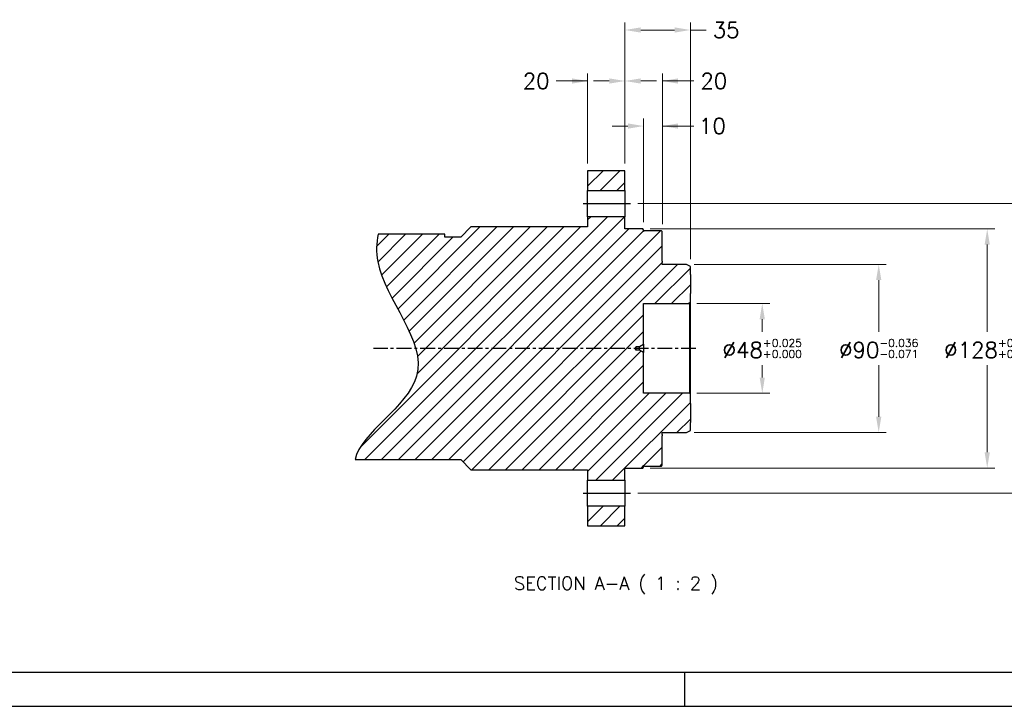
# Model space of a CAD drawing. Extents: x 0 to 1685, y -10 to 1188.
# Tile 2 of 26: x 485 to 1012, y 0 to 367. Entities that reach past the tile are written whole.
import ezdxf

# ---------------------------------------------------------------- set-up
doc = ezdxf.new("R2010")
doc.units = 0
doc.header["$LTSCALE"] = 25.4
doc.linetypes.add('CENTER', pattern=[2, 1.25, -0.25, 0.25, -0.25])
doc.layers.get('0').update_dxf_attribs({"linetype": 'CONTINUOUS'})
doc.layers.get('Defpoints').update_dxf_attribs({"linetype": 'CONTINUOUS'})
doc.layers.add('ATA-CENTER', color=133, linetype='CENTER')
doc.layers.add('ATA-HATCH', color=252, linetype='CONTINUOUS')
doc.layers.add('ATA-DIM', color=252, linetype='CONTINUOUS', lineweight=25)
doc.layers.add('ATA-TEXT', color=7, linetype='CONTINUOUS', lineweight=25)
doc.styles.get("Standard").update_dxf_attribs({"font": 'simplex.shx'})
doc.dimstyles.new('ata_A1', dxfattribs={"dimtxt": 4.2, "dimasz": 4.2, "dimexe": 2, "dimexo": 2, "dimgap": 2, "dimtad": 0, "dimtih": 1, "dimtoh": 1, "dimdec": 6, "dimdsep": 46, "dimtxsty": 'Standard', "dimcen": 0, "dimclrd": 252, "dimclre": 252, "dimclrt": 4, "dimadec": 6, "dimazin": 2, "dimtfac": 1, "dimtdec": 6, "dimtofl": 0, "dimtmove": 0, "dimatfit": 3, "dimfxl": 0, "dimtolj": 1, "dimtzin": 0, "dimlwd": 0, "dimlwe": 0, "dimarcsym": 0})

# ---------------------------------------------------------------- blocks, each defined once
blk = doc.blocks.new('*D12969')
at = {"layer": 'ATA-DIM', "color": 252, "lineweight": 0}
for p, q in [((819.09, 259.02), (819.09, 314.52)), ((829.09, 258.02), (829.09, 314.52)), ((810.69, 310.52), (802.29, 310.52)), ((829.09, 310.52), (845.89, 310.52)), ((837.49, 310.52), (845.89, 310.52))]:
    blk.add_line(p, q, dxfattribs=at)
at = {"layer": 'ATA-DIM', "color": 252}
for points in [[(810.69, 309.12), (810.69, 311.92), (819.09, 310.52)], [(837.49, 311.92), (837.49, 309.12), (829.09, 310.52)]]:
    blk.add_solid(points, dxfattribs=at)
at = {"layer": 'Defpoints', "color": 0}
for p in [(819.09, 310.52), (819.09, 255.02), (829.09, 254.02)]:
    blk.add_point(p, dxfattribs=at)
at = {"layer": 'ATA-DIM', "color": 4, "insert": (855.89, 310.52), "char_height": 8.4, "attachment_point": 5}
blk.add_mtext('10', dxfattribs=at)
blk = doc.blocks.new('*D12973')
at = {"layer": 'ATA-DIM', "color": 252, "lineweight": 0}
for p, q in [((809.09, 290.52), (809.09, 338.65)), ((829.09, 258.02), (829.09, 338.65)), ((800.69, 334.65), (792.29, 334.65)), ((829.09, 334.65), (845.89, 334.65)), ((837.49, 334.65), (845.89, 334.65))]:
    blk.add_line(p, q, dxfattribs=at)
at = {"layer": 'ATA-DIM', "color": 252}
for points in [[(800.69, 333.25), (800.69, 336.05), (809.09, 334.65)], [(837.49, 336.05), (837.49, 333.25), (829.09, 334.65)]]:
    blk.add_solid(points, dxfattribs=at)
at = {"layer": 'Defpoints', "color": 0}
for p in [(809.09, 334.65), (809.09, 286.52), (829.09, 254.02)]:
    blk.add_point(p, dxfattribs=at)
at = {"layer": 'ATA-DIM', "color": 4, "insert": (856.69, 334.65), "char_height": 8.4, "attachment_point": 5}
blk.add_mtext('20', dxfattribs=at)
blk = doc.blocks.new('*D12968')
at = {"layer": 'ATA-DIM', "color": 252, "lineweight": 0}
for p, q in [((789.09, 290.52), (789.09, 338.65)), ((809.09, 290.52), (809.09, 338.65)), ((789.09, 334.65), (772.29, 334.65)), ((780.69, 334.65), (772.29, 334.65)), ((817.49, 334.65), (825.89, 334.65))]:
    blk.add_line(p, q, dxfattribs=at)
at = {"layer": 'ATA-DIM', "color": 252}
for points in [[(780.69, 333.25), (780.69, 336.05), (789.09, 334.65)], [(817.49, 336.05), (817.49, 333.25), (809.09, 334.65)]]:
    blk.add_solid(points, dxfattribs=at)
at = {"layer": 'Defpoints', "color": 0}
for p in [(809.09, 334.65), (789.09, 286.52), (809.09, 286.52)]:
    blk.add_point(p, dxfattribs=at)
at = {"layer": 'ATA-DIM', "color": 4, "insert": (761.48, 334.65), "char_height": 8.4, "attachment_point": 5}
blk.add_mtext('20', dxfattribs=at)
blk = doc.blocks.new('*D12965')
at = {"layer": 'ATA-DIM', "color": 252, "lineweight": 0}
for p, q in [((809.09, 290.52), (809.09, 365.93)), ((844.09, 239.37), (844.09, 365.93)), ((835.69, 361.93), (817.49, 361.93)), ((844.09, 361.93), (852.49, 361.93))]:
    blk.add_line(p, q, dxfattribs=at)
at = {"layer": 'ATA-DIM', "color": 252}
for points in [[(817.49, 363.33), (817.49, 360.53), (809.09, 361.93)], [(835.69, 360.53), (835.69, 363.33), (844.09, 361.93)]]:
    blk.add_solid(points, dxfattribs=at)
at = {"layer": 'Defpoints', "color": 0}
for p in [(809.09, 361.93), (809.09, 286.52), (844.09, 235.37)]:
    blk.add_point(p, dxfattribs=at)
at = {"layer": 'ATA-DIM', "color": 4, "insert": (863.29, 361.93), "char_height": 8.4, "attachment_point": 5}
blk.add_mtext('35', dxfattribs=at)
blk = doc.blocks.new('*D12963')
at = {"layer": 'ATA-DIM', "color": 252, "lineweight": 0}
for p, q in [((846.09, 236.52), (948.98, 236.52)), ((944.98, 228.12), (944.98, 200.42)), ((944.98, 154.92), (944.98, 182.62)), ((846.09, 146.52), (948.98, 146.52))]:
    blk.add_line(p, q, dxfattribs=at)
at = {"layer": 'ATA-DIM', "color": 252}
for points in [[(946.38, 228.12), (943.58, 228.12), (944.98, 236.52)], [(943.58, 154.92), (946.38, 154.92), (944.98, 146.52)]]:
    blk.add_solid(points, dxfattribs=at)
at = {"layer": 'Defpoints', "color": 0}
for p in [(842.09, 236.52), (842.09, 146.52), (944.98, 146.52)]:
    blk.add_point(p, dxfattribs=at)
at = {"layer": 'ATA-DIM', "color": 4, "insert": (944.98, 191.52), "char_height": 8.4, "attachment_point": 5}
blk.add_mtext('%%C90{\\H0.5x;\\S-0.036^ -0.071;}', dxfattribs=at)
blk = doc.blocks.new('*D12962')
at = {"layer": 'ATA-DIM', "color": 252, "lineweight": 0}
for p, q in [((847.59, 215.52), (886.61, 215.52)), ((882.61, 207.12), (882.61, 200.42)), ((882.61, 175.92), (882.61, 182.62)), ((847.59, 167.52), (886.61, 167.52))]:
    blk.add_line(p, q, dxfattribs=at)
at = {"layer": 'ATA-DIM', "color": 252}
for points in [[(884.01, 207.12), (881.21, 207.12), (882.61, 215.52)], [(881.21, 175.92), (884.01, 175.92), (882.61, 167.52)]]:
    blk.add_solid(points, dxfattribs=at)
at = {"layer": 'Defpoints', "color": 0}
for p in [(843.59, 215.52), (843.59, 167.52), (882.61, 167.52)]:
    blk.add_point(p, dxfattribs=at)
at = {"layer": 'ATA-DIM', "color": 4, "insert": (882.61, 191.52), "char_height": 8.4, "attachment_point": 5}
blk.add_mtext('%%C48{\\H0.5x;\\S+0.025^ +0.000;}', dxfattribs=at)
blk = doc.blocks.new('*D12976')
at = {"layer": 'ATA-DIM', "color": 252, "lineweight": 0}
for p, q in [((816.01, 269.02), (1068.18, 269.02)), ((1064.18, 260.62), (1064.18, 199.72)), ((1064.18, 122.42), (1064.18, 183.32)), ((816.01, 114.02), (1068.18, 114.02))]:
    blk.add_line(p, q, dxfattribs=at)
at = {"layer": 'ATA-DIM', "color": 252}
for points in [[(1065.58, 260.62), (1062.78, 260.62), (1064.18, 269.02)], [(1062.78, 122.42), (1065.58, 122.42), (1064.18, 114.02)]]:
    blk.add_solid(points, dxfattribs=at)
at = {"layer": 'Defpoints', "color": 0}
for p in [(812.01, 269.02), (1064.18, 269.02), (812.01, 114.02)]:
    blk.add_point(p, dxfattribs=at)
at = {"layer": 'ATA-DIM', "color": 4, "insert": (1064.18, 191.52), "char_height": 8.4, "attachment_point": 5}
blk.add_mtext('PCD=155', dxfattribs=at)
blk = doc.blocks.new('*D12964')
at = {"layer": 'ATA-DIM', "color": 252, "lineweight": 0}
for p, q in [((822.59, 255.52), (1007.1, 255.52)), ((1003.1, 247.12), (1003.1, 200.42)), ((1003.1, 135.92), (1003.1, 182.62)), ((822.59, 127.52), (1007.1, 127.52))]:
    blk.add_line(p, q, dxfattribs=at)
at = {"layer": 'ATA-DIM', "color": 252}
for points in [[(1004.5, 247.12), (1001.7, 247.12), (1003.1, 255.52)], [(1001.7, 135.92), (1004.5, 135.92), (1003.1, 127.52)]]:
    blk.add_solid(points, dxfattribs=at)
at = {"layer": 'Defpoints', "color": 0}
for p in [(818.59, 255.52), (818.59, 127.52), (1003.1, 127.52)]:
    blk.add_point(p, dxfattribs=at)
at = {"layer": 'ATA-DIM', "color": 4, "insert": (1003.1, 191.52), "char_height": 8.4, "attachment_point": 5}
blk.add_mtext('%%C128{\\H0.5x;\\S+0.04^ +0.00;}', dxfattribs=at)
blk = doc.blocks.new('ata-Border-A1-002')
blk.add_line((834, 9), (7, 9))
at = {"color": 253, "ltscale": 0.5}
for p, q in [((420.5, 9), (420.5, 0)), ((0, 0), (841, 0))]:
    blk.add_line(p, q, dxfattribs=at)

msp = doc.modelspace()

# ---------------------------------------------------------------- hatches: boundary and pattern name
at = {"layer": 'ATA-HATCH'}
h = msp.add_hatch(dxfattribs=at)
h.set_pattern_fill('ANSI31', color=256, scale=2)
h.set_pattern_definition([(45, (-1567.588, -3596.052), (-4.490128, 4.490128), [])])
edge = h.paths.add_edge_path()
edge.add_spline(control_points=[(676.9038312, 252.6451838), (675.8713354, 247.8511528), (674.989992, 222.9700324), (722.1342571, 176.8073201), (667.5567405, 146.2600099), (664.4881737, 132.0202838)], knot_values=[27.8880420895, 27.8880420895, 27.8880420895, 27.8880420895, 35.7755741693, 68.202521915, 95.9084680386, 95.9084680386, 95.9084680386, 95.9084680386], degree=3, periodic=0)
edge.add_line((664.4881737, 132.0202838), (721.0876432, 132.0202838))
edge.add_line((721.0876432, 132.0202838), (726.5876432, 126.5202838))
edge.add_line((726.5876432, 126.5202838), (789.0876432, 126.5202838))
edge.add_line((789.0876432, 126.5202838), (789.0876432, 121.0202838))
edge.add_line((789.0876432, 121.0202838), (809.0876432, 121.0202838))
edge.add_line((809.0876432, 121.0202838), (809.0876432, 127.5202838))
edge.add_line((809.0876432, 127.5202838), (818.5876432, 127.5202838))
edge.add_line((818.5876432, 127.5202838), (819.0876432, 128.0202838))
edge.add_line((819.0876432, 128.0202838), (819.0876432, 129.0202838))
edge.add_line((819.0876432, 129.0202838), (819.5876432, 128.5202838))
edge.add_line((819.5876432, 128.5202838), (828.5876432, 128.5202838))
edge.add_line((828.5876432, 128.5202838), (829.0876432, 129.0202838))
edge.add_line((829.0876432, 129.0202838), (829.0876432, 144.7702838))
edge.add_line((829.0876432, 144.7702838), (829.0876432, 145.5199048))
edge.add_line((829.0876432, 145.5199048), (829.0876432, 146.3202838))
edge.add_line((829.0876432, 146.3202838), (829.0876432, 146.5202838))
edge.add_line((829.0876432, 146.5202838), (842.0876432, 146.5202838))
edge.add_line((842.0876432, 146.5202838), (844.0876432, 147.6749843))
edge.add_line((844.0876432, 147.6749843), (844.0876432, 151.9672838))
edge.add_line((844.0876432, 151.9672838), (844.0876432, 162.0732838))
edge.add_line((844.0876432, 162.0732838), (844.0876432, 167.0202838))
edge.add_line((844.0876432, 167.0202838), (843.5876432, 167.5202838))
edge.add_line((843.5876432, 167.5202838), (819.0876432, 167.5202838))
edge.add_line((819.0876432, 167.5202838), (819.0876432, 189.2702838))
edge.add_line((819.0876432, 189.2702838), (816.9225797, 190.5202838))
edge.add_line((816.9225797, 190.5202838), (815.0876432, 190.5202838))
edge.add_line((815.0876432, 190.5202838), (814.4867826, 191.5202838))
edge.add_line((814.4867826, 191.5202838), (815.0876432, 192.5202838))
edge.add_line((815.0876432, 192.5202838), (816.9225797, 192.5202838))
edge.add_line((816.9225797, 192.5202838), (819.0876432, 193.7702838))
edge.add_line((819.0876432, 193.7702838), (819.0876432, 215.5202838))
edge.add_line((819.0876432, 215.5202838), (843.5876432, 215.5202838))
edge.add_line((843.5876432, 215.5202838), (844.0876432, 216.0202838))
edge.add_line((844.0876432, 216.0202838), (844.0876432, 220.9672838))
edge.add_line((844.0876432, 220.9672838), (844.0876432, 231.0732838))
edge.add_line((844.0876432, 231.0732838), (844.0876432, 235.3655832))
edge.add_line((844.0876432, 235.3655832), (842.0876432, 236.5202838))
edge.add_line((842.0876432, 236.5202838), (829.0876432, 236.5202838))
edge.add_line((829.0876432, 236.5202838), (829.0876432, 236.7202838))
edge.add_line((829.0876432, 236.7202838), (829.0876432, 237.5206628))
edge.add_line((829.0876432, 237.5206628), (829.0876432, 238.2702838))
edge.add_line((829.0876432, 238.2702838), (829.0876432, 254.0202838))
edge.add_line((829.0876432, 254.0202838), (828.5876432, 254.5202838))
edge.add_line((828.5876432, 254.5202838), (819.5876432, 254.5202838))
edge.add_line((819.5876432, 254.5202838), (819.0876432, 254.0202838))
edge.add_line((819.0876432, 254.0202838), (819.0876432, 255.0202838))
edge.add_line((819.0876432, 255.0202838), (818.5876432, 255.5202838))
edge.add_line((818.5876432, 255.5202838), (809.0876432, 255.5202838))
edge.add_line((809.0876432, 255.5202838), (809.0876432, 262.0202838))
edge.add_line((809.0876432, 262.0202838), (789.0876432, 262.0202838))
edge.add_line((789.0876432, 262.0202838), (789.0876432, 256.5202838))
edge.add_line((789.0876432, 256.5202838), (726.5876432, 256.5202838))
edge.add_line((726.5876432, 256.5202838), (721.0876432, 251.0202838))
edge.add_line((721.0876432, 251.0202838), (712.6076746, 251.0202838))
edge.add_line((712.6076746, 251.0202838), (712.6076746, 252.6451838))
edge.add_line((712.6076746, 252.6451838), (676.9038312, 252.6451838))
h.paths.add_polyline_path([(809.0876432, 276.0202838), (809.0876432, 286.5202838), (789.0876432, 286.5202838), (789.0876432, 276.0202838)])
h.paths.add_polyline_path([(789.0876432, 107.0202838), (789.0876432, 96.5202838), (809.0876432, 96.5202838), (809.0876432, 107.0202838)])

# ---------------------------------------------------------------- linework, layer by layer
for p, q in [((789.0876432, 286.5202838), (789.0876432, 276.0202838)), ((809.0876432, 286.5202838), (789.0876432, 286.5202838)), ((809.0876432, 276.0202838), (809.0876432, 286.5202838)), ((789.0876432, 262.0202838), (789.0876432, 276.0202838)), ((789.0876432, 276.0202838), (809.0876432, 276.0202838)), ((809.0876432, 276.0202838), (809.0876432, 262.0202838)), ((786.7563309, 269.0202838), (812.0071168, 269.0202838)), ((789.0876432, 262.0202838), (789.0876432, 256.5202838)), ((809.0876432, 262.0202838), (789.0876432, 262.0202838)), ((809.0876432, 255.5202838), (809.0876432, 262.0202838)), ((726.5876432, 256.5202838), (721.0876432, 251.0202838)), ((789.0876432, 256.5202838), (726.5876432, 256.5202838)), ((818.5876432, 255.5202838), (809.0876432, 255.5202838)), ((819.0876432, 255.0202838), (818.5876432, 255.5202838)), ((819.0876432, 254.0202838), (819.0876432, 255.0202838)), ((819.5876432, 254.5202838), (819.0876432, 254.0202838)), ((828.5876432, 254.5202838), (819.5876432, 254.5202838)), ((829.0876432, 254.0202838), (828.5876432, 254.5202838)), ((829.0876432, 238.2702838), (829.0876432, 254.0202838)), ((712.6076746, 252.6451838), (676.9038312, 252.6451838)), ((712.6076746, 251.0202838), (712.6076746, 252.6451838)), ((721.0876432, 251.0202838), (712.6076746, 251.0202838)), ((829.0876432, 238.2702838), (829.0876432, 237.5206628)), ((829.0876432, 236.7202838), (829.0876432, 237.5206628)), ((829.0876432, 236.5202838), (829.0876432, 236.7202838)), ((842.0876432, 236.5202838), (829.0876432, 236.5202838)), ((844.0876432, 235.3655832), (842.0876432, 236.5202838)), ((844.0876432, 231.0732838), (844.0876432, 235.3655832)), ((844.0876432, 231.0732838), (844.0876432, 220.9672838)), ((844.0876432, 216.0202838), (844.0876432, 220.9672838)), ((819.0876432, 215.5202838), (843.5876432, 215.5202838)), ((819.0876432, 193.7702838), (819.0876432, 215.5202838)), ((843.5876432, 215.5202838), (844.0876432, 216.0202838)), ((843.5876432, 215.5202838), (843.5876432, 167.5202838)), ((844.0876432, 167.0202838), (844.0876432, 216.0202838)), ((814.4867826, 191.5202838), (815.0876432, 192.5202838)), ((815.0876432, 190.5202838), (814.4867826, 191.5202838)), ((815.0876432, 190.5202838), (815.0876432, 192.5202838)), ((815.0876432, 192.5202838), (816.9225797, 192.5202838)), ((816.9225797, 190.5202838), (815.0876432, 190.5202838)), ((816.9225797, 192.5202838), (819.0876432, 193.7702838)), ((816.9225797, 190.5202838), (816.9225797, 192.5202838)), ((819.0876432, 189.2702838), (816.9225797, 190.5202838)), ((819.0876432, 193.7702838), (819.0876432, 189.2702838)), ((819.0876432, 167.5202838), (819.0876432, 189.2702838)), ((843.5876432, 167.5202838), (819.0876432, 167.5202838)), ((844.0876432, 167.0202838), (843.5876432, 167.5202838)), ((844.0876432, 162.0732838), (844.0876432, 167.0202838)), ((844.0876432, 162.0732838), (844.0876432, 151.9672838)), ((842.0876432, 146.5202838), (844.0876432, 147.6749843)), ((844.0876432, 147.6749843), (844.0876432, 151.9672838)), ((829.0876432, 146.3202838), (829.0876432, 146.5202838)), ((829.0876432, 146.5202838), (842.0876432, 146.5202838)), ((829.0876432, 145.5199048), (829.0876432, 146.3202838)), ((829.0876432, 145.5199048), (829.0876432, 144.7702838)), ((829.0876432, 129.0202838), (829.0876432, 144.7702838)), ((664.4881737, 132.0202838), (721.0876432, 132.0202838)), ((721.0876432, 132.0202838), (726.5876432, 126.5202838)), ((809.0876432, 127.5202838), (818.5876432, 127.5202838)), ((809.0876432, 121.0202838), (809.0876432, 127.5202838)), ((818.5876432, 127.5202838), (819.0876432, 128.0202838)), ((819.0876432, 129.0202838), (819.5876432, 128.5202838)), ((819.0876432, 128.0202838), (819.0876432, 129.0202838)), ((819.5876432, 128.5202838), (828.5876432, 128.5202838)), ((828.5876432, 128.5202838), (829.0876432, 129.0202838)), ((726.5876432, 126.5202838), (789.0876432, 126.5202838)), ((789.0876432, 126.5202838), (789.0876432, 121.0202838)), ((789.0876432, 107.0202838), (789.0876432, 121.0202838)), ((789.0876432, 121.0202838), (809.0876432, 121.0202838)), ((809.0876432, 121.0202838), (809.0876432, 107.0202838)), ((786.7563309, 114.0202838), (812.0071168, 114.0202838)), ((789.0876432, 107.0202838), (789.0876432, 96.5202838)), ((809.0876432, 107.0202838), (789.0876432, 107.0202838)), ((809.0876432, 96.5202838), (809.0876432, 107.0202838)), ((789.0876432, 96.5202838), (809.0876432, 96.5202838))]:
    msp.add_line(p, q)
msp.add_open_spline([(676.9038312, 252.6451838), (675.8713354, 247.8511528), (674.989992, 222.9700324), (722.1342571, 176.8073201), (667.5567405, 146.2600099), (664.4881737, 132.0202838)], degree=3, knots=[27.8880420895, 27.8880420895, 27.8880420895, 27.8880420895, 35.7755741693, 68.202521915, 95.9084680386, 95.9084680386, 95.9084680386, 95.9084680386])
at = {"layer": 'ATA-CENTER', "ltscale": 0.25}
msp.add_line((847.0876432, 191.5202838), (674.3206874, 191.5202838), dxfattribs=at)

# ---------------------------------------------------------------- block references
at = {"xscale": 2, "yscale": 2, "zscale": 2}
msp.add_blockref('ata-Border-A1-002', (0, 0), dxfattribs=at)

# ---------------------------------------------------------------- texts
at = {"layer": 'ATA-TEXT', "color": 7, "insert": (749.6214065, 60.0238399), "char_height": 6.999999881, "attachment_point": 7}
msp.add_mtext('SECTION A-A ( 1 : 2 )', dxfattribs=at)

# ---------------------------------------------------------------- dimensions: what is measured, and where the dimension line sits
at = {"layer": 'ATA-DIM'}
for base, p1, p2, picture, middle in [((809.0876432, 361.9337677), (844.0876432, 235.3655832), (809.0876432, 286.5202838), '*D12965', (863.2916432, 361.9337677)), ((809.0876432, 334.6519862), (789.0876432, 286.5202838), (809.0876432, 286.5202838), '*D12968', (761.4836432, 334.6519862)), ((809.0876432, 334.6519862), (829.0876432, 254.0202838), (809.0876432, 286.5202838), '*D12973', (856.6916432, 334.6519862)), ((819.0876432, 310.5202858), (829.0876432, 254.0202838), (819.0876432, 255.0202838), '*D12969', (855.8936432, 310.5202858))]:
    dim = msp.add_linear_dim(base=base, p1=p1, p2=p2, dimstyle='ata_A1', override={"dimscale": 2, "dimtp": 0.1, "dimtm": 0.1, "dimtfac": 0.71, "dimtdec": 2, "dimtolj": 0, "dimtzin": 8}, dxfattribs=at)
    dim.commit()
    dim.dimension.update_dxf_attribs({"geometry": picture, "text_midpoint": middle, "dimtype": 160})
dim = msp.add_linear_dim(base=(1064.1845072, 269.0202838), p1=(812.0071168, 114.0202838), p2=(812.0071168, 269.0202838), angle=90, text='PCD=<>', dimstyle='ata_A1', override={"dimscale": 2, "dimtxt": 4.2, "dimtxsty": 'Standard', "dimtp": 0.1, "dimtm": 0.1, "dimtfac": 0.71, "dimtdec": 2, "dimtfill": 0, "dimtolj": 0, "dimtzin": 8}, dxfattribs=at)
dim.commit()
dim.dimension.update_dxf_attribs({"geometry": '*D12976', "text_midpoint": (1064.1845072, 191.5202838)})
for base, p1, p2, text, picture, middle in [((1003.1012256, 127.5202838), (818.5876432, 255.5202838), (818.5876432, 127.5202838), '%%C<>{\\H0.5x;\\S+0.04^ +0.00;}', '*D12964', (1003.1012256, 191.5202838)), ((944.9785019, 146.5202838), (842.0876432, 236.5202838), (842.0876432, 146.5202838), '%%C<>{\\H0.5x;\\S-0.036^ -0.071;}', '*D12963', (944.9785019, 191.5202838)), ((882.6086004, 167.5202838), (843.5876432, 215.5202838), (843.5876432, 167.5202838), '%%C<>{\\H0.5x;\\S+0.025^ +0.000;}', '*D12962', (882.6086004, 191.5202838))]:
    dim = msp.add_linear_dim(base=base, p1=p1, p2=p2, angle=90, text=text, dimstyle='ata_A1', override={"dimscale": 2, "dimtp": 0.1, "dimtm": 0.1, "dimtfac": 0.71, "dimtdec": 2, "dimtolj": 0, "dimtzin": 8}, dxfattribs=at)
    dim.commit()
    dim.dimension.update_dxf_attribs({"geometry": picture, "text_midpoint": middle, "dimtype": 160})

doc.saveas('drawing.dxf')
